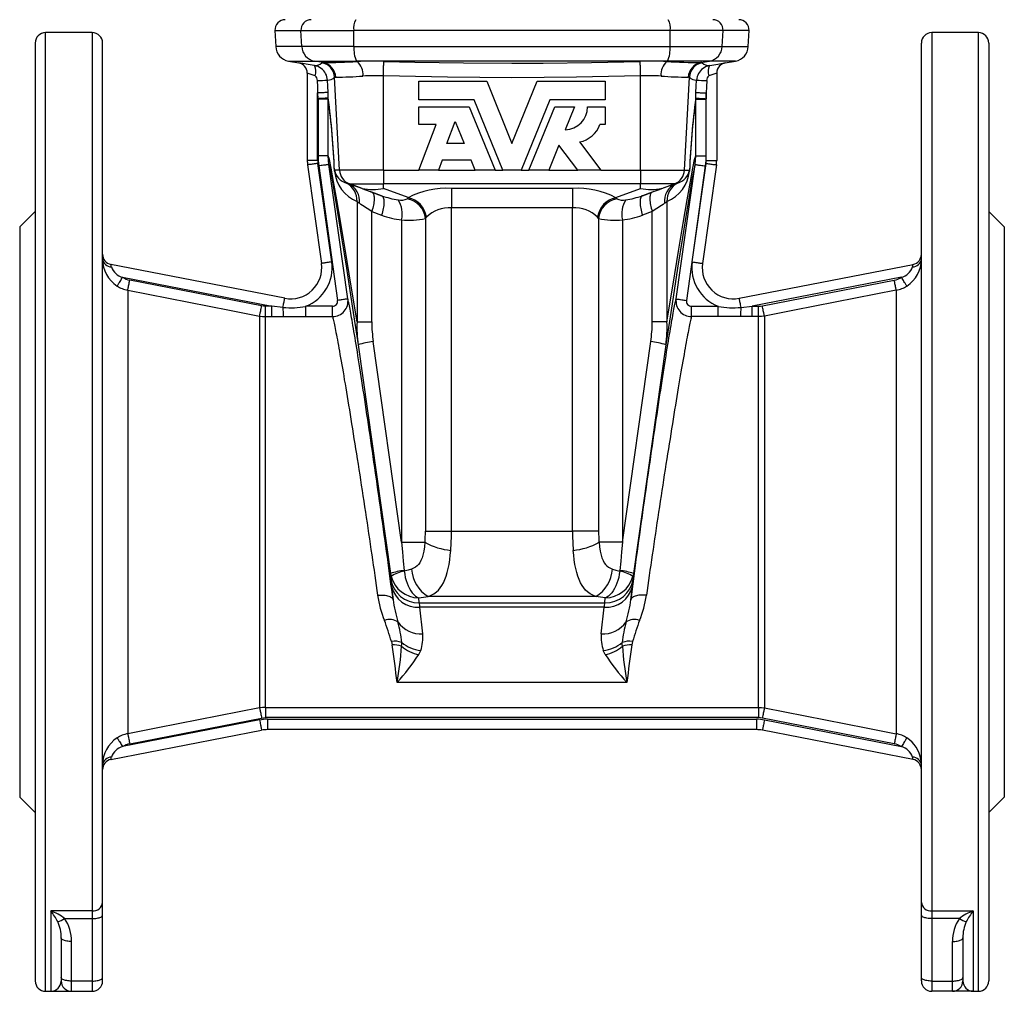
# Model space of a CAD drawing. Extents: x 64 to 704, y -57 to 800.
# Tile 2 of 4: x 71 to 261, y 276 to 463. Entities that reach past the tile are written whole.
import ezdxf

# ---------------------------------------------------------------- set-up
doc = ezdxf.new("R2010")
doc.units = 0
doc.layers.get('0').update_dxf_attribs({"linetype": 'CONTINUOUS'})

msp = doc.modelspace()

# ---------------------------------------------------------------- linework, layer by layer
at = {"color": 7, "linetype": 'CONTINUOUS'}
for p, q in [((85.03, 460.81), (76.03, 460.81)), ((76.03, 275.81), (76.03, 460.81)), ((85.03, 460.81), (85.03, 291.32)), ((120.28, 461.21), (120.44, 458.13)), ((120.28, 461.21), (125.31, 461.21)), ((125.31, 461.21), (135.51, 461.21)), ((125.47, 458.13), (125.31, 461.21)), ((196.56, 461.21), (135.51, 461.21)), ((135.54, 458.13), (135.51, 461.21)), ((196.53, 458.13), (196.56, 461.21)), ((206.76, 461.21), (196.56, 461.21)), ((206.6, 458.13), (206.76, 461.21)), ((211.79, 461.21), (206.76, 461.21)), ((211.63, 458.13), (211.79, 461.21)), ((256.03, 460.81), (247.03, 460.81)), ((247.03, 460.81), (247.03, 291.32)), ((256.03, 275.81), (256.03, 460.81)), ((74.03, 458.81), (74.03, 277.81)), ((87.03, 292.98), (87.03, 458.81)), ((125.47, 458.13), (120.44, 458.13)), ((135.54, 458.13), (125.47, 458.13)), ((135.54, 458.13), (196.53, 458.13)), ((196.53, 458.13), (206.6, 458.13)), ((206.6, 458.13), (211.63, 458.13)), ((245.03, 292.98), (245.03, 458.81)), ((258.03, 458.81), (258.03, 277.81)), ((122.92, 455.33), (124.88, 454.98)), ((122.92, 455.33), (127.91, 455.33)), ((124.88, 454.98), (124.88, 454.98)), ((124.89, 454.98), (124.88, 454.98)), ((127.91, 455.33), (136.03, 455.33)), ((129.61, 455.03), (127.91, 455.33)), ((196.04, 455.33), (136.03, 455.33)), ((136.13, 455.24), (136.03, 455.33)), ((195.94, 455.24), (196.04, 455.33)), ((204.16, 455.33), (196.04, 455.33)), ((202.46, 455.03), (204.16, 455.33)), ((209.15, 455.33), (204.16, 455.33)), ((207.18, 454.98), (207.19, 454.98)), ((207.19, 454.98), (209.15, 455.33)), ((207.19, 454.98), (207.19, 454.98)), ((126.53, 453.01), (126.53, 436.15)), ((132.74, 434.3), (131.8, 452.21)), ((141.21, 434.3), (141.21, 452.47)), ((190.86, 434.3), (190.86, 452.47)), ((199.33, 434.3), (200.27, 452.21)), ((205.53, 453.01), (205.53, 436.15)), ((148.03, 451.42), (161.15, 451.42)), ((148.03, 447.86), (148.03, 451.42)), ((161.15, 451.42), (166.03, 439.43)), ((166.03, 439.43), (170.92, 451.42)), ((170.92, 451.42), (184.03, 451.42)), ((184.03, 451.42), (184.03, 447.86)), ((128.53, 449.17), (128.59, 448.07)), ((128.53, 436.15), (128.53, 449.17)), ((130.59, 448.18), (130.53, 449.27)), ((201.48, 448.18), (201.54, 449.27)), ((203.53, 449.17), (203.48, 448.07)), ((203.53, 436.15), (203.53, 449.17)), ((128.59, 448.07), (128.6, 447.97)), ((130.59, 447.97), (128.6, 447.97)), ((128.6, 447.97), (128.6, 437.04)), ((130.59, 447.97), (130.59, 448.18)), ((130.59, 437.04), (130.59, 447.97)), ((158.71, 447.86), (148.03, 447.86)), ((164.24, 434.3), (158.71, 447.86)), ((173.36, 447.86), (167.83, 434.3)), ((184.03, 447.86), (173.36, 447.86)), ((201.48, 447.97), (201.48, 448.18)), ((201.48, 437.04), (201.48, 447.97)), ((201.48, 447.97), (203.47, 447.97)), ((203.48, 448.07), (203.47, 447.97)), ((203.47, 447.97), (203.47, 437.04)), ((148.03, 443.07), (148.03, 446.49)), ((148.03, 446.49), (157.79, 446.49)), ((157.79, 446.49), (162.76, 434.3)), ((169.31, 434.3), (174.28, 446.49)), ((174.28, 446.49), (178.12, 446.49)), ((178.12, 446.49), (176.31, 442.05)), ((180.61, 446.49), (184.03, 446.49)), ((184.03, 446.49), (184.03, 443.07)), ((151.41, 443.07), (148.03, 443.07)), ((148.03, 434.3), (151.41, 443.07)), ((153.45, 439.43), (155.09, 443.69)), ((155.09, 443.69), (156.83, 439.43)), ((184.03, 443.07), (183.01, 443.07)), ((156.83, 439.43), (153.45, 439.43)), ((175.1, 439.09), (173.15, 434.3)), ((178.72, 434.3), (175.1, 439.09)), ((179.08, 439.72), (183.18, 434.3)), ((130.59, 437.04), (128.6, 437.04)), ((201.48, 437.04), (203.47, 437.04)), ((128.53, 436.15), (126.53, 436.15)), ((126.59, 435.31), (129.27, 416.28)), ((131.25, 416.56), (128.57, 435.59)), ((134.36, 409.42), (130.71, 435.37)), ((152.57, 436.18), (151.85, 434.3)), ((158.15, 436.18), (152.57, 436.18)), ((158.92, 434.3), (158.15, 436.18)), ((197.71, 409.42), (201.36, 435.37)), ((200.82, 416.56), (203.5, 435.59)), ((205.48, 435.31), (202.8, 416.28)), ((203.53, 436.15), (205.53, 436.15)), ((128.73, 435.09), (132.38, 409.14)), ((132.74, 434.3), (131.78, 434.3)), ((141.21, 434.3), (132.74, 434.3)), ((141.21, 434.3), (148.03, 434.3)), ((141.21, 434.3), (141.21, 431.63)), ((151.85, 434.3), (148.03, 434.3)), ((151.85, 434.3), (158.92, 434.3)), ((162.76, 434.3), (158.92, 434.3)), ((162.76, 434.3), (164.24, 434.3)), ((167.83, 434.3), (164.24, 434.3)), ((167.83, 434.3), (169.31, 434.3)), ((173.15, 434.3), (169.31, 434.3)), ((173.15, 434.3), (178.72, 434.3)), ((183.18, 434.3), (178.72, 434.3)), ((183.18, 434.3), (190.86, 434.3)), ((190.86, 434.3), (199.33, 434.3)), ((190.86, 434.3), (190.86, 431.63)), ((199.33, 434.3), (200.29, 434.3)), ((203.34, 435.09), (199.69, 409.14)), ((134.49, 431.63), (134.71, 431.63)), ((134.71, 431.63), (141.21, 431.63)), ((137.11, 430.76), (134.71, 431.63)), ((190.86, 431.63), (141.21, 431.63)), ((141.21, 430.76), (141.21, 431.63)), ((197.36, 431.63), (190.86, 431.63)), ((190.86, 430.76), (190.86, 431.63)), ((194.96, 430.76), (197.36, 431.63)), ((197.58, 431.63), (197.36, 431.63)), ((137.11, 430.76), (140.88, 429.35)), ((140.88, 429.35), (138.97, 430.04)), ((146.01, 428.97), (141.21, 430.76)), ((154.36, 430.77), (177.71, 430.77)), ((154.36, 430.77), (154.36, 427.01)), ((177.71, 430.77), (177.71, 427.01)), ((186.06, 428.97), (190.86, 430.76)), ((194.96, 430.76), (191.19, 429.35)), ((191.19, 429.35), (193.1, 430.04)), ((136.13, 428.23), (136.13, 404.98)), ((146.01, 428.97), (145.8, 428.76)), ((186.06, 428.97), (186.27, 428.76)), ((195.94, 428.23), (195.94, 404.98)), ((74.03, 426.31), (71.03, 423.31)), ((138.97, 426.28), (140.88, 425.59)), ((138.97, 404.98), (138.97, 426.28)), ((177.71, 427.01), (154.36, 427.01)), ((154.36, 364.58), (154.36, 427.01)), ((177.71, 364.58), (177.71, 427.01)), ((193.1, 426.28), (191.19, 425.59)), ((193.1, 404.98), (193.1, 426.28)), ((261.03, 423.31), (258.03, 426.31)), ((144.74, 424.68), (144.74, 362.46)), ((149.32, 424.97), (149.53, 425.21)), ((149.32, 424.97), (149.32, 364.58)), ((182.75, 424.97), (182.54, 425.21)), ((182.75, 424.97), (182.75, 364.58)), ((187.33, 424.68), (187.33, 362.46)), ((71.03, 423.31), (71.03, 313.31)), ((261.03, 423.31), (261.03, 313.31)), ((122.18, 409.56), (88.65, 416.07)), ((209.89, 409.56), (243.42, 416.07)), ((90.9, 413.6), (119.71, 408)), ((117.72, 408.07), (92.27, 413.05)), ((241.17, 413.6), (212.36, 408)), ((214.35, 408.07), (239.8, 413.05)), ((91.89, 411.1), (91.89, 325.52)), ((240.18, 411.1), (240.18, 325.52)), ((118.48, 406.02), (118.48, 408)), ((119.71, 408), (118.48, 408)), ((121.84, 407.8), (119.71, 408)), ((119.71, 406.02), (119.71, 408)), ((126.25, 406.02), (126.25, 408)), ((131.39, 408), (126.25, 408)), ((131.39, 406.02), (131.39, 408)), ((200.68, 406.02), (200.68, 408)), ((200.68, 408), (205.82, 408)), ((205.82, 406.02), (205.82, 408)), ((210.23, 407.8), (212.36, 408)), ((212.36, 406.02), (212.36, 408)), ((212.36, 408), (213.59, 408)), ((213.59, 406.02), (213.59, 408)), ((117.34, 406.13), (117.34, 330.5)), ((118.48, 330.61), (118.48, 406.02)), ((118.48, 406.02), (119.71, 406.02)), ((119.71, 406.02), (121.88, 406.02)), ((126.25, 406.02), (131.39, 406.02)), ((136.13, 404.98), (138.97, 404.98)), ((195.94, 404.98), (193.1, 404.98)), ((205.82, 406.02), (200.68, 406.02)), ((212.36, 406.02), (210.19, 406.02)), ((213.59, 406.02), (212.36, 406.02)), ((213.59, 330.61), (213.59, 406.02)), ((214.73, 406.13), (214.73, 330.5)), ((144.74, 362.46), (139.26, 401.19)), ((187.33, 362.46), (192.81, 401.19)), ((136.34, 400.56), (142.58, 356.44)), ((195.73, 400.56), (189.49, 356.44)), ((149.32, 364.58), (154.36, 364.58)), ((154.36, 364.58), (177.71, 364.58)), ((182.75, 364.58), (177.71, 364.58)), ((144.74, 362.46), (149.24, 362.46)), ((187.33, 362.46), (182.83, 362.46)), ((142.58, 356.44), (142.7, 355.87)), ((142.58, 356.44), (142.67, 355.31)), ((145.24, 356.91), (145.22, 357.02)), ((186.83, 356.91), (186.85, 357.02)), ((189.49, 356.44), (189.37, 355.87)), ((189.49, 356.44), (189.4, 355.31)), ((142.8, 353.96), (143.08, 351.38)), ((189.27, 353.96), (188.99, 351.38)), ((148.11, 350.76), (148.04, 351.73)), ((182.21, 352.03), (149.86, 352.03)), ((183.96, 350.76), (184.03, 351.73)), ((148.11, 350.76), (183.96, 350.76)), ((183.83, 349.96), (148.24, 349.96)), ((148.81, 344.79), (148.24, 349.96)), ((183.26, 344.79), (183.83, 349.96)), ((188.2, 335.4), (143.87, 335.4)), ((118.48, 330.61), (213.59, 330.61)), ((118.48, 330.61), (118.48, 328.63)), ((213.59, 330.61), (213.59, 328.63)), ((117.34, 328.17), (90.9, 323.03)), ((92.27, 323.57), (117.72, 328.55)), ((213.59, 328.63), (118.48, 328.63)), ((118.87, 328.31), (213.2, 328.31)), ((118.87, 328.31), (118.87, 326.31)), ((213.2, 328.31), (213.2, 326.31)), ((239.8, 323.57), (214.35, 328.55)), ((214.73, 328.17), (241.17, 323.03)), ((88.65, 320.55), (117.72, 326.2)), ((213.2, 326.31), (118.87, 326.31)), ((243.42, 320.55), (214.35, 326.2)), ((71.03, 313.31), (74.03, 310.31)), ((258.03, 310.31), (261.03, 313.31)), ((87.03, 290.53), (87.03, 292.98)), ((245.03, 290.53), (245.03, 292.98)), ((85.03, 291.32), (77.03, 291.32)), ((77.03, 291.32), (77.03, 275.81)), ((85.03, 291.32), (85.03, 289.85)), ((247.03, 291.32), (255.03, 291.32)), ((247.03, 291.32), (247.03, 289.85)), ((255.03, 291.32), (255.03, 275.81)), ((79.7, 289.85), (85.03, 289.85)), ((85.03, 289.85), (85.03, 277.79)), ((87.03, 278.47), (87.03, 290.53)), ((245.03, 278.47), (245.03, 290.53)), ((252.37, 289.85), (247.03, 289.85)), ((247.03, 289.85), (247.03, 277.79)), ((79.03, 286.11), (79.03, 278.47)), ((81.03, 277.79), (81.03, 285.43)), ((251.03, 277.79), (251.03, 285.43)), ((253.04, 286.14), (253.03, 286.11)), ((253.03, 286.11), (253.03, 278.47)), ((79.03, 278.47), (79.03, 277.81)), ((85.03, 277.79), (81.03, 277.79)), ((81.03, 275.81), (81.03, 277.79)), ((85.03, 277.79), (85.03, 275.81)), ((87.03, 277.81), (87.03, 278.47)), ((245.03, 277.81), (245.03, 278.47)), ((247.03, 277.79), (251.03, 277.79)), ((247.03, 277.79), (247.03, 275.81)), ((251.03, 275.81), (251.03, 277.79)), ((253.03, 278.47), (253.03, 277.81)), ((76.03, 275.81), (77.03, 275.81)), ((77.03, 275.81), (81.03, 275.81)), ((81.03, 275.81), (85.03, 275.81)), ((251.03, 275.81), (247.03, 275.81)), ((255.03, 275.81), (251.03, 275.81)), ((255.03, 275.81), (256.03, 275.81))]:
    msp.add_line(p, q, dxfattribs=at)
for points in [[(124.88, 454.98), (125.13, 454.92), (125.32, 454.85)], [(127.93, 454.45), (127.5, 454.53), (127.08, 454.6), (126.69, 454.67), (126.32, 454.73), (125.99, 454.79), (125.7, 454.84), (125.44, 454.89), (125.23, 454.92), (125.07, 454.95), (124.93, 454.97), (124.89, 454.98)], [(141.21, 452.47), (141.22, 452.78), (141.23, 453.09), (141.24, 453.38), (141.25, 453.67), (141.26, 453.94), (141.26, 454.19), (141.27, 454.42), (141.28, 454.63), (141.28, 454.82), (141.29, 454.97), (141.29, 455.1), (141.3, 455.2), (141.3, 455.27)], [(141.3, 455.27), (147.3, 455.12), (156.67, 454.96), (166.03, 454.91), (172.03, 454.93), (181.4, 455.05), (190.77, 455.27)], [(190.86, 452.47), (190.85, 452.78), (190.84, 453.09), (190.83, 453.38), (190.82, 453.67), (190.81, 453.94), (190.81, 454.19), (190.8, 454.42), (190.79, 454.63), (190.79, 454.82), (190.78, 454.97), (190.78, 455.1), (190.77, 455.2), (190.77, 455.27)], [(204.14, 454.45), (204.57, 454.53), (204.99, 454.6), (205.38, 454.67), (205.74, 454.73), (206.08, 454.79), (206.37, 454.84), (206.63, 454.89), (206.83, 454.92), (207, 454.95), (207.14, 454.97), (207.18, 454.98)], [(207.19, 454.98), (206.94, 454.92), (206.75, 454.85)], [(131.8, 452.21), (131.86, 452.23), (132.02, 452.23)], [(190.86, 452.47), (184.65, 452.32), (178.45, 452.21), (172.24, 452.14), (166.03, 452.11), (159.83, 452.14), (153.62, 452.21), (147.42, 452.32), (141.21, 452.47)], [(200.27, 452.21), (200.21, 452.23), (200.05, 452.23)], [(128.47, 451.55), (128.5, 450.36), (128.53, 449.17)], [(130.53, 449.27), (130.47, 450.46), (130.41, 451.65)], [(201.54, 449.27), (201.6, 450.46), (201.66, 451.65)], [(203.6, 451.55), (203.57, 450.36), (203.53, 449.17)], [(130.53, 449.27), (130.51, 449.27), (130.45, 449.27), (130.36, 449.26), (130.25, 449.26), (130.1, 449.25), (129.93, 449.24), (129.73, 449.23), (129.52, 449.22), (129.29, 449.21), (129.04, 449.2), (128.79, 449.18), (128.53, 449.17)], [(201.54, 449.27), (201.56, 449.27), (201.62, 449.27), (201.7, 449.26), (201.82, 449.26), (201.97, 449.25), (202.14, 449.24), (202.34, 449.23), (202.55, 449.22), (202.78, 449.21), (203.03, 449.2), (203.28, 449.18), (203.53, 449.17)], [(130.59, 448.18), (130.57, 448.17), (130.51, 448.17), (130.42, 448.17), (130.3, 448.16), (130.16, 448.15), (129.99, 448.14), (129.79, 448.13), (129.58, 448.12), (129.34, 448.11), (129.1, 448.1), (128.85, 448.08), (128.59, 448.07)], [(201.48, 448.18), (201.5, 448.17), (201.56, 448.17), (201.65, 448.17), (201.77, 448.16), (201.91, 448.15), (202.08, 448.14), (202.28, 448.13), (202.49, 448.12), (202.73, 448.11), (202.97, 448.1), (203.22, 448.08), (203.48, 448.07)], [(128.6, 437.04), (128.63, 436.07), (128.73, 435.09)], [(130.71, 435.37), (130.62, 436.2), (130.59, 437.04)], [(136.13, 404.98), (134.95, 412.27), (133.91, 418.63), (133.01, 424.05), (132.24, 428.54), (131.62, 432.08), (131.14, 434.68), (130.8, 436.34), (130.59, 437.04)], [(195.94, 404.98), (197.12, 412.27), (198.16, 418.63), (199.06, 424.05), (199.83, 428.54), (200.45, 432.08), (200.93, 434.68), (201.27, 436.34), (201.48, 437.04)], [(201.36, 435.37), (201.45, 436.2), (201.48, 437.04)], [(203.47, 437.04), (203.44, 436.07), (203.34, 435.09)], [(128.57, 435.59), (128.34, 435.56), (128.1, 435.52), (127.87, 435.49), (127.65, 435.46), (127.45, 435.43), (127.26, 435.4), (127.09, 435.38), (126.94, 435.36), (126.82, 435.34), (126.72, 435.33), (126.65, 435.32), (126.61, 435.31), (126.59, 435.31)], [(130.71, 435.37), (130.69, 435.37), (130.65, 435.36), (130.57, 435.35), (130.47, 435.34), (130.35, 435.32), (130.2, 435.3), (130.03, 435.27), (129.85, 435.25), (129.64, 435.22), (129.43, 435.19), (129.2, 435.16), (128.97, 435.12), (128.73, 435.09)], [(130.71, 435.37), (130.91, 434.59), (131.26, 432.79), (131.75, 429.97), (132.38, 426.12), (133.16, 421.25), (134.08, 415.36), (135.14, 408.47), (136.34, 400.56)], [(201.36, 435.37), (201.16, 434.59), (200.81, 432.79), (200.32, 429.97), (199.69, 426.12), (198.91, 421.25), (197.99, 415.36), (196.93, 408.47), (195.73, 400.56)], [(201.36, 435.37), (201.38, 435.37), (201.42, 435.36), (201.5, 435.35), (201.6, 435.34), (201.72, 435.32), (201.87, 435.3), (202.04, 435.27), (202.22, 435.25), (202.43, 435.22), (202.64, 435.19), (202.87, 435.16), (203.1, 435.12), (203.34, 435.09)], [(203.5, 435.59), (203.73, 435.56), (203.97, 435.52), (204.2, 435.49), (204.42, 435.46), (204.62, 435.43), (204.81, 435.4), (204.98, 435.38), (205.13, 435.36), (205.25, 435.34), (205.35, 435.33), (205.42, 435.32), (205.46, 435.31), (205.48, 435.31)], [(134.49, 431.63), (134.24, 431.72), (134.08, 431.79)], [(197.58, 431.63), (197.82, 431.72), (197.99, 431.79)], [(138.97, 430.04), (139.07, 429.99), (139.15, 429.9), (139.23, 429.8), (139.29, 429.67), (139.35, 429.51), (139.39, 429.33), (139.41, 429.13), (139.42, 428.9), (139.42, 428.66), (139.41, 428.4), (139.39, 428.13), (139.35, 427.84), (139.29, 427.54), (139.23, 427.24), (139.16, 426.92), (139.07, 426.6), (138.97, 426.28)], [(193.1, 430.04), (193, 429.99), (192.91, 429.9), (192.84, 429.8), (192.78, 429.67), (192.72, 429.51), (192.68, 429.33), (192.66, 429.13), (192.65, 428.9), (192.65, 428.66), (192.66, 428.4), (192.68, 428.13), (192.72, 427.84), (192.78, 427.54), (192.84, 427.24), (192.91, 426.92), (193, 426.6), (193.1, 426.28)], [(140.88, 429.35), (140.98, 429.3), (141.06, 429.22), (141.14, 429.11), (141.2, 428.98), (141.25, 428.82), (141.29, 428.64), (141.32, 428.44), (141.33, 428.22), (141.33, 427.98), (141.32, 427.72), (141.29, 427.44), (141.25, 427.15), (141.2, 426.86), (141.14, 426.55), (141.06, 426.23), (140.98, 425.91), (140.88, 425.59)], [(191.19, 429.35), (191.09, 429.3), (191.01, 429.22), (190.93, 429.11), (190.87, 428.98), (190.82, 428.82), (190.78, 428.64), (190.75, 428.44), (190.74, 428.22), (190.74, 427.98), (190.75, 427.72), (190.78, 427.44), (190.82, 427.15), (190.87, 426.86), (190.93, 426.55), (191.01, 426.23), (191.09, 425.91), (191.19, 425.59)], [(131.25, 416.56), (131.01, 416.53), (130.77, 416.49), (130.55, 416.46), (130.33, 416.43), (130.12, 416.4), (129.93, 416.38), (129.77, 416.35), (129.62, 416.33), (129.49, 416.31), (129.4, 416.3), (129.33, 416.29), (129.28, 416.28), (129.27, 416.28)], [(200.82, 416.56), (201.06, 416.53), (201.3, 416.49), (201.52, 416.46), (201.74, 416.43), (201.95, 416.4), (202.13, 416.38), (202.3, 416.35), (202.45, 416.33), (202.58, 416.31), (202.67, 416.3), (202.74, 416.29), (202.79, 416.28), (202.8, 416.28)], [(88.74, 415.61), (88.71, 415.77), (88.68, 415.9), (88.67, 416), (88.66, 416.05), (88.65, 416.07)], [(243.33, 415.61), (243.36, 415.77), (243.39, 415.9), (243.4, 416), (243.41, 416.05), (243.42, 416.07)], [(89.84, 411.92), (89.86, 411.95), (89.9, 412.01), (89.95, 412.09), (90.01, 412.19), (90.09, 412.32), (90.18, 412.46), (90.29, 412.62), (90.4, 412.8), (90.52, 412.99), (90.64, 413.19), (90.77, 413.39), (90.9, 413.6)], [(91.89, 411.1), (91.9, 411.14), (91.91, 411.21), (91.93, 411.31), (91.95, 411.43), (91.98, 411.58), (92.02, 411.74), (92.05, 411.93), (92.09, 412.14), (92.13, 412.35), (92.18, 412.58), (92.22, 412.82), (92.27, 413.05)], [(240.18, 411.1), (240.17, 411.14), (240.16, 411.21), (240.14, 411.31), (240.12, 411.43), (240.09, 411.58), (240.05, 411.74), (240.02, 411.93), (239.98, 412.14), (239.94, 412.35), (239.89, 412.58), (239.84, 412.82), (239.8, 413.05)], [(242.23, 411.92), (242.21, 411.95), (242.17, 412.01), (242.12, 412.09), (242.06, 412.19), (241.98, 412.32), (241.89, 412.46), (241.78, 412.62), (241.67, 412.8), (241.55, 412.99), (241.43, 413.19), (241.3, 413.39), (241.17, 413.6)], [(91.89, 411.1), (95.82, 410.34), (111.52, 407.26), (117.34, 406.13)], [(240.18, 411.1), (236.25, 410.34), (220.55, 407.26), (214.73, 406.13)], [(121.84, 407.8), (121.89, 408.03), (121.93, 408.26), (121.97, 408.48), (122.01, 408.69), (122.05, 408.88), (122.08, 409.05), (122.11, 409.2), (122.14, 409.33), (122.16, 409.43), (122.17, 409.5), (122.18, 409.54), (122.18, 409.56)], [(134.36, 409.42), (134.34, 409.42), (134.29, 409.41), (134.22, 409.4), (134.12, 409.39), (134, 409.37), (133.85, 409.35), (133.68, 409.33), (133.49, 409.3), (133.29, 409.27), (133.07, 409.24), (132.85, 409.21), (132.61, 409.18), (132.38, 409.14)], [(143.08, 351.38), (142.95, 352.37), (142.82, 353.38), (142.68, 354.39), (142.54, 355.42), (142.4, 356.45), (142.26, 357.5), (142.12, 358.55), (141.98, 359.6), (141.83, 360.67), (141.68, 361.74), (141.54, 362.81), (141.39, 363.89), (141.24, 364.97), (141.09, 366.06), (140.93, 367.15), (140.78, 368.23), (140.63, 369.32), (140.47, 370.41), (140.32, 371.5), (140.17, 372.58), (140.01, 373.67), (139.86, 374.74), (139.7, 375.82), (139.55, 376.89), (139.4, 377.95), (139.24, 379.01), (139.09, 380.06), (138.94, 381.1), (138.79, 382.13), (138.64, 383.16), (138.49, 384.17), (138.34, 385.17), (138.19, 386.17), (138.05, 387.15), (137.9, 388.11), (137.76, 389.06), (137.62, 390), (137.48, 390.92), (137.34, 391.83), (137.2, 392.72), (137.07, 393.6), (136.94, 394.45), (136.81, 395.29), (136.68, 396.11), (136.55, 396.91), (136.43, 397.69), (136.31, 398.45), (136.19, 399.19), (136.08, 399.91), (135.96, 400.61), (135.85, 401.28), (135.75, 401.93), (135.64, 402.56), (135.54, 403.16), (135.45, 403.74), (135.35, 404.29), (135.26, 404.82), (135.17, 405.33), (135.09, 405.8), (135.01, 406.26), (134.93, 406.68), (134.86, 407.08), (134.78, 407.45), (134.72, 407.8), (134.66, 408.11), (134.6, 408.4), (134.54, 408.66), (134.49, 408.89), (134.44, 409.1), (134.4, 409.28), (134.36, 409.42)], [(188.99, 351.38), (189.12, 352.37), (189.25, 353.38), (189.39, 354.39), (189.53, 355.42), (189.67, 356.45), (189.81, 357.5), (189.95, 358.55), (190.09, 359.6), (190.24, 360.67), (190.39, 361.74), (190.53, 362.81), (190.68, 363.89), (190.83, 364.97), (190.98, 366.06), (191.14, 367.15), (191.29, 368.23), (191.44, 369.32), (191.6, 370.41), (191.75, 371.5), (191.9, 372.58), (192.06, 373.67), (192.21, 374.74), (192.37, 375.82), (192.52, 376.89), (192.67, 377.95), (192.83, 379.01), (192.98, 380.06), (193.13, 381.1), (193.28, 382.13), (193.43, 383.16), (193.58, 384.17), (193.73, 385.17), (193.88, 386.17), (194.02, 387.15), (194.17, 388.11), (194.31, 389.06), (194.45, 390), (194.59, 390.92), (194.73, 391.83), (194.87, 392.72), (195, 393.6), (195.13, 394.45), (195.26, 395.29), (195.39, 396.11), (195.52, 396.91), (195.64, 397.69), (195.76, 398.45), (195.88, 399.19), (195.99, 399.91), (196.11, 400.61), (196.22, 401.28), (196.32, 401.93), (196.43, 402.56), (196.53, 403.16), (196.62, 403.74), (196.72, 404.29), (196.81, 404.82), (196.9, 405.33), (196.98, 405.8), (197.06, 406.26), (197.14, 406.68), (197.21, 407.08), (197.28, 407.45), (197.35, 407.8), (197.41, 408.11), (197.47, 408.4), (197.53, 408.66), (197.58, 408.89), (197.63, 409.1), (197.67, 409.28), (197.71, 409.42)], [(197.71, 409.42), (197.73, 409.42), (197.78, 409.41), (197.85, 409.4), (197.95, 409.39), (198.07, 409.37), (198.22, 409.35), (198.39, 409.33), (198.58, 409.3), (198.78, 409.27), (199, 409.24), (199.22, 409.21), (199.46, 409.18), (199.69, 409.14)], [(210.23, 407.8), (210.18, 408.03), (210.14, 408.26), (210.1, 408.48), (210.06, 408.69), (210.02, 408.88), (209.99, 409.05), (209.96, 409.2), (209.93, 409.33), (209.91, 409.43), (209.9, 409.5), (209.89, 409.54), (209.89, 409.56)], [(117.34, 406.13), (117.34, 406.17), (117.36, 406.24), (117.38, 406.34), (117.4, 406.46), (117.43, 406.61), (117.46, 406.77), (117.5, 406.96), (117.54, 407.16), (117.58, 407.38), (117.62, 407.6), (117.67, 407.84), (117.72, 408.07)], [(118.48, 408), (118.1, 408.02), (117.72, 408.07)], [(213.59, 408), (213.97, 408.02), (214.35, 408.07)], [(214.73, 406.13), (214.73, 406.17), (214.71, 406.24), (214.69, 406.34), (214.67, 406.46), (214.64, 406.61), (214.61, 406.77), (214.57, 406.96), (214.53, 407.16), (214.49, 407.38), (214.44, 407.6), (214.4, 407.84), (214.35, 408.07)], [(117.34, 406.13), (117.9, 406.04), (118.48, 406.02)], [(121.88, 406.02), (122.7, 406.02), (124.47, 406.02), (126.25, 406.02)], [(131.39, 406.02), (131.43, 405.87), (131.48, 405.7), (131.53, 405.5), (131.58, 405.27), (131.64, 405.02), (131.7, 404.74), (131.77, 404.43), (131.84, 404.09), (131.91, 403.73), (131.99, 403.34), (132.07, 402.93), (132.15, 402.49), (132.24, 402.02), (132.33, 401.53), (132.43, 401.01), (132.53, 400.47), (132.63, 399.91), (132.73, 399.32), (132.84, 398.71), (132.95, 398.08), (133.07, 397.42), (133.19, 396.74), (133.31, 396.05), (133.43, 395.33), (133.56, 394.59), (133.68, 393.83), (133.82, 393.05), (133.95, 392.26), (134.08, 391.44), (134.22, 390.61), (134.36, 389.76), (134.5, 388.9), (134.65, 388.02), (134.79, 387.13), (134.94, 386.22), (135.09, 385.3), (135.24, 384.36), (135.39, 383.42), (135.54, 382.46), (135.7, 381.49), (135.85, 380.52), (136.01, 379.53), (136.16, 378.54), (136.32, 377.54), (136.48, 376.53), (136.64, 375.51), (136.79, 374.49), (136.95, 373.47), (137.11, 372.44), (137.27, 371.4), (137.43, 370.37), (137.59, 369.33), (137.74, 368.3), (137.9, 367.26), (138.06, 366.23), (138.21, 365.19), (138.37, 364.16), (138.52, 363.13), (138.67, 362.11), (138.82, 361.09), (138.97, 360.07), (139.12, 359.06), (139.27, 358.06), (139.41, 357.07), (139.56, 356.08), (139.7, 355.1), (139.84, 354.14), (139.98, 353.18), (140.11, 352.23)], [(200.68, 406.02), (200.64, 405.87), (200.59, 405.7), (200.54, 405.5), (200.49, 405.27), (200.43, 405.02), (200.37, 404.74), (200.3, 404.43), (200.23, 404.09), (200.16, 403.73), (200.08, 403.34), (200, 402.93), (199.92, 402.49), (199.83, 402.02), (199.74, 401.53), (199.64, 401.01), (199.54, 400.47), (199.44, 399.91), (199.34, 399.32), (199.23, 398.71), (199.12, 398.08), (199, 397.42), (198.88, 396.74), (198.76, 396.05), (198.64, 395.33), (198.51, 394.59), (198.38, 393.83), (198.25, 393.05), (198.12, 392.26), (197.98, 391.44), (197.85, 390.61), (197.71, 389.76), (197.57, 388.9), (197.42, 388.02), (197.28, 387.13), (197.13, 386.22), (196.98, 385.3), (196.83, 384.36), (196.68, 383.42), (196.53, 382.46), (196.37, 381.49), (196.22, 380.52), (196.06, 379.53), (195.91, 378.54), (195.75, 377.54), (195.59, 376.53), (195.43, 375.51), (195.27, 374.49), (195.12, 373.47), (194.96, 372.44), (194.8, 371.4), (194.64, 370.37), (194.48, 369.33), (194.33, 368.3), (194.17, 367.26), (194.01, 366.23), (193.86, 365.19), (193.7, 364.16), (193.55, 363.13), (193.4, 362.11), (193.25, 361.09), (193.1, 360.07), (192.95, 359.06), (192.8, 358.06), (192.66, 357.07), (192.51, 356.08), (192.37, 355.1), (192.23, 354.14), (192.09, 353.18), (191.96, 352.23)], [(210.19, 406.02), (209.37, 406.02), (207.6, 406.02), (205.82, 406.02)], [(214.73, 406.13), (214.17, 406.04), (213.59, 406.02)], [(144.74, 362.46), (144.9, 360.63), (145.06, 358.81), (145.22, 357.02)], [(149.24, 362.46), (149.15, 361.6), (149.02, 360.77), (148.84, 359.97), (148.67, 359.46), (148.47, 358.97), (148.23, 358.53), (147.99, 358.2), (147.72, 357.91), (147.41, 357.66), (147.05, 357.45), (146.66, 357.29)], [(182.83, 362.46), (182.92, 361.6), (183.05, 360.77), (183.23, 359.97), (183.4, 359.46), (183.6, 358.97), (183.84, 358.53), (184.08, 358.2), (184.35, 357.91), (184.66, 357.66), (185.02, 357.45), (185.41, 357.29)], [(187.33, 362.46), (187.17, 360.63), (187.01, 358.81), (186.85, 357.02)], [(149.86, 352.03), (150.44, 352.25), (150.97, 352.54), (151.45, 352.89), (151.84, 353.25), (152.2, 353.67), (152.52, 354.14), (152.81, 354.66), (153.09, 355.26), (153.33, 355.92), (153.54, 356.63), (153.72, 357.38), (153.89, 358.21), (154.02, 359.08), (154.13, 359.98), (154.22, 360.9)], [(182.21, 352.03), (181.63, 352.25), (181.1, 352.54), (180.62, 352.89), (180.23, 353.25), (179.87, 353.67), (179.55, 354.14), (179.26, 354.66), (178.98, 355.26), (178.74, 355.92), (178.53, 356.63), (178.35, 357.38), (178.18, 358.21), (178.05, 359.08), (177.94, 359.98), (177.85, 360.9)], [(146.66, 357.29), (145.98, 357.09), (145.24, 356.91)], [(185.41, 357.29), (186.09, 357.09), (186.83, 356.91)], [(145.24, 356.91), (145.33, 356.3), (145.45, 355.7), (145.6, 355.12), (145.79, 354.56), (146, 354.03), (146.24, 353.54), (146.51, 353.09), (146.8, 352.7), (147.11, 352.36), (147.41, 352.09), (147.71, 351.89), (148.03, 351.73), (148.04, 351.73)], [(186.83, 356.91), (186.74, 356.3), (186.62, 355.7), (186.47, 355.12), (186.28, 354.56), (186.07, 354.03), (185.83, 353.54), (185.56, 353.09), (185.27, 352.7), (184.96, 352.36), (184.66, 352.09), (184.35, 351.89), (184.04, 351.73), (184.03, 351.73)], [(140.11, 352.23), (140.41, 352.26), (140.7, 352.27), (140.99, 352.27), (141.27, 352.26), (141.54, 352.23), (141.79, 352.2), (142.03, 352.15), (142.24, 352.08), (142.44, 352.01), (142.61, 351.93), (142.76, 351.83), (142.88, 351.73), (142.98, 351.62), (143.04, 351.5), (143.08, 351.38)], [(148.04, 351.73), (148.97, 351.87), (149.86, 352.03)], [(184.03, 351.73), (183.1, 351.87), (182.21, 352.03)], [(191.96, 352.23), (191.66, 352.26), (191.37, 352.27), (191.08, 352.27), (190.8, 352.26), (190.53, 352.23), (190.28, 352.2), (190.04, 352.15), (189.83, 352.08), (189.63, 352.01), (189.46, 351.93), (189.31, 351.83), (189.19, 351.73), (189.09, 351.62), (189.02, 351.5), (188.99, 351.38)], [(142.77, 343.33), (142.86, 343.01), (142.92, 342.68)], [(144.73, 342.39), (144.76, 342.76), (144.77, 343.12)], [(187.34, 342.39), (187.31, 342.76), (187.3, 343.12)], [(189.3, 343.33), (189.21, 343.01), (189.15, 342.68)], [(148.05, 340.81), (148.26, 341.2), (148.42, 341.59)], [(184.01, 340.81), (183.81, 341.2), (183.65, 341.59)], [(118.48, 330.61), (117.91, 330.58), (117.34, 330.5)], [(213.59, 330.61), (214.16, 330.58), (214.73, 330.5)], [(117.34, 330.5), (113.41, 329.73), (97.71, 326.66), (91.89, 325.52)], [(117.34, 330.5), (117.34, 330.46), (117.36, 330.39), (117.38, 330.29), (117.4, 330.17), (117.43, 330.02), (117.46, 329.85), (117.5, 329.67), (117.54, 329.46), (117.58, 329.25), (117.62, 329.02), (117.67, 328.79), (117.72, 328.55)], [(214.73, 330.5), (214.73, 330.46), (214.71, 330.39), (214.69, 330.29), (214.67, 330.17), (214.64, 330.02), (214.61, 329.85), (214.57, 329.67), (214.53, 329.46), (214.49, 329.25), (214.44, 329.02), (214.4, 328.79), (214.35, 328.55)], [(214.73, 330.5), (218.66, 329.73), (234.36, 326.66), (240.18, 325.52)], [(117.34, 328.17), (117.38, 327.93), (117.43, 327.7), (117.47, 327.47), (117.52, 327.25), (117.56, 327.05), (117.59, 326.86), (117.62, 326.7), (117.65, 326.55), (117.68, 326.43), (117.7, 326.33), (117.71, 326.26), (117.72, 326.22), (117.72, 326.2)], [(117.72, 328.55), (118.09, 328.61), (118.48, 328.63)], [(214.35, 328.55), (213.98, 328.61), (213.59, 328.63)], [(214.73, 328.17), (214.69, 327.93), (214.64, 327.7), (214.6, 327.47), (214.55, 327.25), (214.51, 327.05), (214.48, 326.86), (214.45, 326.7), (214.42, 326.55), (214.39, 326.43), (214.37, 326.33), (214.36, 326.26), (214.35, 326.22), (214.35, 326.2)], [(91.89, 325.52), (91.9, 325.48), (91.91, 325.41), (91.93, 325.32), (91.95, 325.2), (91.98, 325.05), (92.02, 324.88), (92.05, 324.7), (92.09, 324.49), (92.13, 324.27), (92.18, 324.05), (92.22, 323.81), (92.27, 323.57)], [(240.18, 325.52), (240.17, 325.48), (240.16, 325.41), (240.14, 325.32), (240.12, 325.2), (240.09, 325.05), (240.05, 324.88), (240.02, 324.7), (239.98, 324.49), (239.94, 324.27), (239.89, 324.05), (239.84, 323.81), (239.8, 323.57)], [(89.84, 324.71), (89.86, 324.68), (89.9, 324.62), (89.95, 324.54), (90.01, 324.44), (90.09, 324.31), (90.18, 324.17), (90.29, 324), (90.4, 323.83), (90.52, 323.64), (90.64, 323.44), (90.77, 323.24), (90.9, 323.03)], [(242.23, 324.71), (242.21, 324.68), (242.17, 324.62), (242.12, 324.54), (242.06, 324.44), (241.98, 324.31), (241.89, 324.17), (241.78, 324), (241.67, 323.83), (241.55, 323.64), (241.43, 323.44), (241.3, 323.24), (241.17, 323.03)], [(88.65, 320.55), (88.66, 320.57), (88.67, 320.63), (88.68, 320.73), (88.71, 320.86), (88.74, 321.02)], [(243.42, 320.55), (243.41, 320.57), (243.4, 320.63), (243.39, 320.73), (243.36, 320.86), (243.33, 321.02)], [(85.03, 289.85), (85.28, 289.85), (85.51, 289.87), (85.74, 289.89), (85.96, 289.93), (86.17, 289.97), (86.36, 290.02), (86.53, 290.08), (86.68, 290.14), (86.81, 290.21), (86.9, 290.29), (86.98, 290.37), (87.02, 290.45), (87.03, 290.53)], [(247.03, 289.85), (246.79, 289.85), (246.56, 289.87), (246.33, 289.89), (246.11, 289.93), (245.9, 289.97), (245.71, 290.02), (245.54, 290.08), (245.39, 290.14), (245.26, 290.21), (245.16, 290.29), (245.09, 290.37), (245.05, 290.45), (245.03, 290.53)], [(81.03, 285.43), (80.79, 285.43), (80.56, 285.45), (80.33, 285.47), (80.11, 285.51), (79.9, 285.55), (79.71, 285.6), (79.54, 285.66), (79.39, 285.73), (79.26, 285.8), (79.16, 285.87), (79.09, 285.95), (79.05, 286.03), (79.03, 286.11)], [(251.03, 285.43), (251.28, 285.43), (251.51, 285.45), (251.74, 285.47), (251.96, 285.51), (252.17, 285.55), (252.36, 285.6), (252.53, 285.66), (252.68, 285.73), (252.81, 285.8), (252.9, 285.87), (252.98, 285.95), (253.02, 286.03), (253.03, 286.11)], [(81.03, 277.79), (80.79, 277.79), (80.56, 277.81), (80.33, 277.83), (80.11, 277.87), (79.9, 277.91), (79.71, 277.96), (79.54, 278.02), (79.39, 278.08), (79.26, 278.15), (79.16, 278.23), (79.09, 278.31), (79.05, 278.39), (79.03, 278.47)], [(85.03, 277.79), (85.28, 277.79), (85.51, 277.81), (85.74, 277.83), (85.96, 277.87), (86.17, 277.91), (86.36, 277.96), (86.53, 278.02), (86.68, 278.08), (86.81, 278.15), (86.9, 278.23), (86.98, 278.31), (87.02, 278.39), (87.03, 278.47)], [(247.03, 277.79), (246.79, 277.79), (246.56, 277.81), (246.33, 277.83), (246.11, 277.87), (245.9, 277.91), (245.71, 277.96), (245.54, 278.02), (245.39, 278.08), (245.26, 278.15), (245.16, 278.23), (245.09, 278.31), (245.05, 278.39), (245.03, 278.47)], [(251.03, 277.79), (251.28, 277.79), (251.51, 277.81), (251.74, 277.83), (251.96, 277.87), (252.17, 277.91), (252.36, 277.96), (252.53, 278.02), (252.68, 278.08), (252.81, 278.15), (252.9, 278.23), (252.98, 278.31), (253.02, 278.39), (253.03, 278.47)]]:
    msp.add_lwpolyline(points, dxfattribs=at)
for centre, radius, start, end in [((122.28, 461.31), 2, 90, 183), ((127.3, 461.32), 1.99, 90.413, 183.3328), ((138.6, 461.72), 3.13, 149.5069, 189.4408), ((193.47, 461.72), 3.13, 350.5592, 30.4931), ((204.77, 461.32), 1.99, 356.6672, 89.587), ((209.79, 461.31), 2, 357, 90), ((76.03, 458.81), 2, 90, 180), ((85.03, 458.81), 2, 0, 90), ((247.03, 458.81), 2, 90, 180), ((256.03, 458.81), 2, 0, 90), ((123.44, 458.28), 3, 183, 260), ((128.45, 458.27), 2.99, 182.6781, 259.5808), ((141, 457.63), 5.48, 174.8036, 204.8523), ((191.07, 457.63), 5.48, 335.1477, 5.1964), ((203.62, 458.27), 2.99, 280.4192, 357.3219), ((208.63, 458.28), 3, 280, 357), ((124.53, 453.01), 2, 0.3973, 80.0062), ((124.53, 453.01), 2, 359.9998, 66.8679), ((128, 456.28), 1.83, 267.7583, 316.1634), ((127.46, 451.64), 2.85, 52.0952, 80.4585), ((125.79, 453.32), 2.42, 339.6822, 27.8289), ((129.5, 454.31), 0.72, 81.4537, 104.5833), ((128.8, 452.06), 3, 3.0373, 80.0824), ((129.49, 559.4), 104.37, 270.0655, 273.6477), ((129.05, 452.11), 2.97, 2.2647, 79.2438), ((139.17, 385.37), 69.94, 88.2543, 92.4908), ((133.96, 452.71), 3.33, 355.3016, 49.3502), ((192.9, 385.37), 69.94, 87.5092, 91.7457), ((198.11, 452.71), 3.33, 130.6498, 184.6984), ((202.58, 559.4), 104.37, 266.3523, 269.9345), ((203.02, 452.11), 2.97, 100.7562, 177.7353), ((203.27, 452.06), 3, 99.9176, 176.9627), ((202.57, 454.31), 0.72, 75.4167, 98.5463), ((204.07, 456.28), 1.83, 223.8366, 272.2417), ((204.6, 451.69), 2.8, 99.3667, 127.4547), ((206.28, 453.32), 2.42, 152.1711, 200.3178), ((207.53, 453.01), 2, 99.9942, 179.6027), ((207.53, 453.01), 2, 113.0333, 180.0001), ((46.24, 220.61), 245.89, 70.5639, 70.9399), ((127.49, 451.67), 0.989, 352.8828, 54.9966), ((127.55, 451.56), 2.86, 1.8434, 54.566), ((130.48, 453.48), 1.82, 267.6451, 316.2254), ((131.95, 519.56), 67.33, 270.0618, 274.5416), ((139.6, 411.5), 41, 87.7372, 93.241), ((192.47, 411.5), 41, 86.759, 92.2628), ((200.12, 519.56), 67.33, 265.4584, 269.9382), ((201.59, 453.48), 1.82, 223.7746, 272.3549), ((204.53, 451.56), 2.87, 124.7029, 178.0532), ((204.58, 451.67), 0.989, 125.0034, 187.1172), ((285.83, 220.61), 245.89, 109.0601, 109.4361), ((112.59, 763.01), 311.86, 272.9196, 273.2754), ((219.48, 763.01), 311.86, 266.7246, 267.0804), ((-17.79, 428.41), 149.69, 2.2546, 7.5887), ((-20.49, 428.21), 152.37, 2.2089, 7.4483), ((349.86, 428.41), 149.69, 172.4113, 177.7454), ((352.56, 428.21), 152.37, 172.5517, 177.7911), ((176.15, 446.5), 4.45, 272.0091, 359.9647), ((177.97, 445), 5.4, 281.9584, 339.0302), ((132.53, 436.15), 6, 180, 188), ((132.53, 436.15), 4, 180, 188), ((199.53, 436.15), 4, 352, 0), ((199.53, 436.15), 6, 352, 0), ((130.63, 434.29), 1.15, 350.0845, 0.5584), ((138.94, 434.88), 7.21, 186.3063, 247.1325), ((134.92, 434.86), 3.19, 190.2079, 254.6513), ((135.73, 434.45), 3, 182.9929, 249.9882), ((193.13, 434.88), 7.21, 292.8675, 353.6937), ((196.34, 434.45), 3, 290.0118, 357.0071), ((197.15, 434.86), 3.19, 285.3487, 349.7921), ((201.44, 434.29), 1.15, 179.4416, 189.9155), ((132.26, 428.37), 3.88, 358.0636, 62.0304), ((-13.98, 7.26), 449.59, 70.1115, 70.718), ((133.07, 428.37), 3.56, 352.047, 66.5796), ((346.05, 7.26), 449.59, 109.282, 109.8885), ((199, 428.37), 3.56, 113.4204, 187.953), ((199.81, 428.37), 3.88, 117.9696, 181.9364), ((139.16, 440.4), 9.86, 257.986, 282.014), ((153.53, 414.39), 16.4, 87.1113, 117.2835), ((178.54, 414.39), 16.4, 62.7165, 92.8887), ((192.91, 440.4), 9.86, 257.986, 282.014), ((139.08, 431.57), 4.44, 228.5325, 236.1049), ((33.87, 272.46), 186.3, 55.657, 56.5366), ((146.39, 444.51), 16.13, 250.0222, 261.7836), ((144.68, 430.75), 2.28, 254.9239, 299.5489), ((139.66, 425.81), 5.2, 347.3837, 31.6856), ((144.97, 424.47), 4.38, 6.5309, 79.0806), ((145.05, 424.55), 4.52, 8.3754, 77.742), ((187.02, 424.55), 4.52, 102.258, 171.6246), ((187.1, 424.47), 4.38, 100.9194, 173.4691), ((187.39, 430.75), 2.28, 240.4511, 285.0761), ((192.41, 425.81), 5.2, 148.3144, 192.6163), ((185.68, 444.51), 16.13, 278.2164, 289.9778), ((298.2, 272.46), 186.3, 123.4634, 124.343), ((192.99, 431.57), 4.44, 303.8951, 311.4675), ((154.02, 420.53), 6.48, 87.0522, 133.8957), ((178.05, 420.53), 6.48, 46.1043, 92.9478), ((146.82, 441.99), 17.44, 250.0976, 263.1482), ((146.17, 438.4), 13.8, 264.0311, 283.197), ((185.9, 438.4), 13.8, 256.803, 275.9689), ((185.25, 441.99), 17.44, 276.8518, 289.9024), ((89.03, 418.04), 2, 180, 259), ((243.03, 418.04), 2, 281, 0), ((88.78, 417.36), 1.76, 187.5396, 268.6664), ((93.12, 417.04), 6.08, 179.4828, 237.3789), ((123.33, 415.45), 6, 259, 8), ((123.33, 415.45), 8, 291.436, 8), ((208.74, 415.45), 8, 172, 248.564), ((208.74, 415.45), 6, 172, 281), ((238.95, 417.04), 6.08, 302.6251, 0.5633), ((243.29, 417.36), 1.76, 271.3336, 352.4604), ((91.63, 416.55), 3.04, 198.1433, 256.2484), ((240.44, 416.55), 3.04, 283.7516, 341.8567), ((93.04, 416.97), 3.99, 237.6616, 258.9201), ((239.03, 416.97), 3.99, 281.0799, 302.3384), ((93.04, 416.99), 6, 237.7805, 258.9742), ((239.03, 416.99), 6, 281.0258, 302.2195), ((131.39, 409.02), 3, 270.1, 7.8115), ((131.39, 409), 1, 270.2153, 8.2854), ((200.68, 409.02), 3, 172.1885, 269.9), ((200.68, 409), 1, 171.7146, 269.7847), ((123.33, 423.47), 15.75, 264.561, 280.6795), ((152.32, 407.59), 30.48, 179.6065, 182.9531), ((208.74, 423.47), 15.75, 259.3205, 275.439), ((179.75, 407.59), 30.48, 357.0469, 0.3935), ((159.53, 403.87), 23.42, 177.2788, 188.1114), ((166.24, 405.13), 27.27, 180.319, 188.3114), ((165.83, 405.13), 27.27, 351.6886, 359.681), ((172.54, 403.87), 23.42, 351.8886, 2.7212), ((140.79, 386.96), 14.31, 96.1369, 108.0989), ((191.28, 386.96), 14.31, 71.9011, 83.8631), ((123.1, 364.54), 26.23, 355.4502, 0.09), ((107.77, 364.51), 46.58, 355.5653, 0.0928), ((224.3, 364.51), 46.58, 179.9072, 184.4347), ((208.97, 364.54), 26.23, 179.91, 184.5498), ((155.2, 372.79), 11.92, 240.0102, 265.2726), ((176.87, 372.79), 11.92, 274.7274, 299.9898), ((153.02, 357.55), 6.36, 182.3408, 240.2997), ((179.05, 357.55), 6.36, 299.7003, 357.6592), ((146.41, 345.36), 11.72, 95.7955, 109.0401), ((148.01, 356.17), 5.41, 189.1884, 271.0861), ((185.93, 358.86), 43.41, 184.702, 186.4908), ((146.57, 350.09), 6.95, 101.0352, 123.8134), ((148.14, 357.38), 5.65, 195.5169, 268.9718), ((184.06, 356.17), 5.41, 268.9139, 350.8116), ((183.93, 357.38), 5.65, 271.0282, 344.4831), ((185.5, 350.09), 6.95, 56.1866, 78.9648), ((185.66, 345.36), 11.72, 70.9599, 84.2045), ((146.14, 358.86), 43.41, 353.5092, 355.298), ((147.8, 355.06), 5.12, 192.4128, 275.0202), ((184.27, 355.06), 5.12, 264.9798, 347.5872), ((161.89, 355.49), 22.02, 188.5116, 201.5729), ((170.18, 355.49), 22.02, 338.4271, 351.4884), ((169.36, 354.9), 26.51, 187.6177, 197.1308), ((163.25, 352.85), 15.29, 187.8707, 190.9074), ((168.82, 352.85), 15.29, 349.0926, 352.1293), ((162.71, 354.9), 26.51, 342.8692, 352.3823), ((142.43, 344.77), 2.81, 55.3893, 111.1574), ((88.74, 327.48), 56.31, 16.3457, 20.7113), ((148.51, 350.28), 5.5, 215.4806, 273.2036), ((119.47, 340.44), 25.44, 6.0534, 15.1539), ((183.56, 350.28), 5.5, 266.7964, 324.5194), ((212.6, 340.44), 25.44, 164.8461, 173.9466), ((189.64, 344.77), 2.81, 68.8426, 124.6107), ((243.33, 327.48), 56.31, 159.2887, 163.6543), ((141.07, 344.12), 7.77, 341.0088, 4.9265), ((191, 344.12), 7.77, 175.0735, 198.9912), ((143.42, 339.87), 3.52, 67.4895, 100.5453), ((143.24, 338.86), 3.83, 67.0873, 94.8277), ((-282.92, 283.35), 429.95, 6.9537, 7.9315), ((77.51, 347.15), 67.39, 349.9621, 355.9505), ((149.08, 347.25), 6.52, 228.1448, 260.9619), ((148.92, 347.91), 6.33, 229.061, 265.4837), ((183.15, 347.91), 6.33, 274.5163, 310.939), ((182.99, 347.25), 6.52, 279.0381, 311.8552), ((188.65, 339.87), 3.52, 79.4547, 112.5105), ((188.83, 338.86), 3.83, 85.1723, 112.9127), ((254.56, 347.15), 67.39, 184.0495, 190.0379), ((614.99, 283.35), 429.95, 172.0685, 173.0463), ((106.11, 368.99), 50.53, 318.3464, 326.1048), ((225.96, 368.99), 50.53, 213.8952, 221.6536), ((118.87, 320.31), 8, 90, 101), ((213.2, 320.31), 8, 79, 90), ((93.04, 319.64), 6, 101.0257, 122.2195), ((118.87, 320.31), 6, 90, 101), ((213.2, 320.31), 6, 79, 90), ((239.03, 319.64), 6, 57.7805, 78.9743), ((93.13, 319.58), 6.1, 122.6943, 180.2157), ((91.71, 319.99), 3.14, 104.7641, 160.8442), ((93.04, 319.66), 3.99, 101.08, 122.3383), ((239.03, 319.66), 3.99, 57.6617, 78.92), ((240.36, 319.99), 3.14, 19.1558, 75.2359), ((239, 319.63), 6.02, 8.5562, 57.5699), ((88.78, 319.26), 1.76, 91.3336, 172.4604), ((89.03, 318.59), 2, 101, 180), ((243.29, 319.26), 1.76, 7.5396, 88.6664), ((243.03, 318.59), 2, 0, 79), ((239.03, 319.54), 6, 359.5111, 9.406), ((85.19, 293.16), 1.85, 265.1041, 354.4425), ((246.88, 293.16), 1.85, 185.5575, 274.8959), ((67.97, 283.97), 11.67, 26.9993, 39.0464), ((73.88, 282.43), 9.43, 51.8367, 70.4378), ((258.19, 282.43), 9.43, 109.5622, 128.1633), ((264.1, 283.97), 11.67, 140.9536, 153.0007), ((77.72, 292.57), 3.36, 281.0618, 306.0682), ((71.78, 286.23), 7.26, 359.1077, 24.7412), ((73.59, 285.6), 7.45, 358.718, 34.8182), ((258.48, 285.6), 7.45, 145.1818, 181.282), ((254.35, 292.57), 3.36, 233.9318, 258.9382), ((260.26, 286.24), 7.22, 155.2161, 180.7575), ((76.03, 277.81), 2, 180, 270), ((77.01, 277.83), 2.02, 270.579, 359.0998), ((81.03, 277.81), 2, 180, 270), ((85.03, 277.81), 2, 270, 0), ((247.03, 277.81), 2, 180, 270), ((251.03, 277.81), 2, 270, 0), ((255.06, 277.83), 2.02, 180.597, 269.403), ((256.03, 277.81), 2, 270, 0)]:
    msp.add_arc(centre, radius, start, end, dxfattribs=at)

doc.saveas('drawing.dxf')
